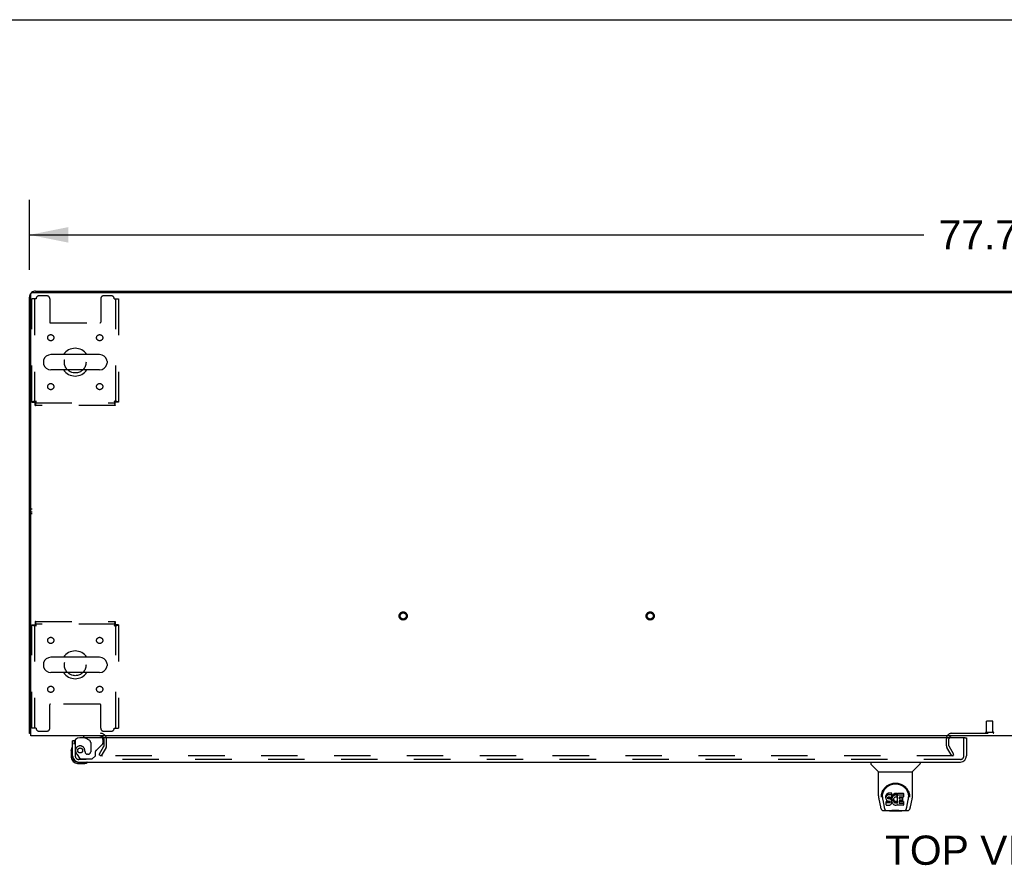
# Model space of a CAD drawing. Header units: inches. Extents: x 0 to 268, y 0 to 174.
# Tile 73 of 85: x 45 to 85, y 139 to 174. Entities that reach past the tile are written whole.
import ezdxf

# ---------------------------------------------------------------- set-up
doc = ezdxf.new("R2010")
doc.units = ezdxf.units.IN
doc.header["$LTSCALE"] = 14.749625
doc.header["$MEASUREMENT"] = 0
doc.linetypes.add('HIDDEN', pattern=[0.2, 0.1, -0.1])
doc.layers.get('0').update_dxf_attribs({"linetype": 'CONTINUOUS'})
for name, color, linetype in [('DEFAULT_2', 8, 'HIDDEN'), ('DIMENSIONS', 7, 'CONTINUOUS'), ('LEFTHAND_DOOR_ASSEMBLY', 7, 'CONTINUOUS'), ('WITNESSMARKS', 7, 'CONTINUOUS')]:
    doc.layers.add(name, color=color, linetype=linetype)
doc.styles.get("Standard").update_dxf_attribs({"font": 'arial.ttf'})
doc.dimstyles.new('DIMSTYLE_1', dxfattribs={"dimtxt": 1.183125, "dimasz": 1.5775, "dimexe": 0.09, "dimexo": 0.07, "dimgap": 0.0375, "dimtad": 0, "dimtih": 1, "dimtoh": 1, "dimzin": 4, "dimdsep": 46, "dimtxsty": 'Standard', "dimblk": '_FILLED', "dimblk1": '_FILLED', "dimblk2": '_FILLED', "dimcen": 0.09, "dimadec": 3, "dimazin": 1, "dimtfac": 1, "dimtdec": 3, "dimtofl": 0, "dimtmove": 0, "dimatfit": 3, "dimldrblk": '_FILLED', "dimfxl": 0, "dimtolj": 1, "dimtzin": 4, "dimarcsym": 0})

# ---------------------------------------------------------------- blocks, each defined once
blk = doc.blocks.new('_FILLED')
at = {"color": 0, "linetype": 'ByBlock'}
blk.add_solid([(0, 0), (-1, 0.2), (-1, -0.2)], dxfattribs=at)
blk = doc.blocks.new('*D1')
at = {"layer": 'DIMENSIONS', "color": 2, "linetype": 'Continuous'}
for p, q in [((45.607, 163.397), (45.607, 166.236)), ((123.357, 163.397), (123.357, 166.236)), ((45.607, 164.816), (81.823, 164.816)), ((123.357, 164.816), (87.141, 164.816))]:
    blk.add_line(p, q, dxfattribs=at)
at = {"layer": 'DIMENSIONS', "color": 2, "linetype": 'Continuous', "xscale": 1.5775, "yscale": 1.5775, "zscale": 1.5775, "rotation": 180}
blk.add_blockref('_FILLED', (45.607, 164.816), dxfattribs=at)
at = {"layer": 'DIMENSIONS', "color": 2, "linetype": 'Continuous', "xscale": 1.5775, "yscale": 1.5775, "zscale": 1.5775}
blk.add_blockref('_FILLED', (123.357, 164.816), dxfattribs=at)
at = {"layer": 'DIMENSIONS', "color": 2, "linetype": 'Continuous', "insert": (84.482, 165.408), "char_height": 1.1831, "width": 4.13434, "attachment_point": 2, "line_spacing_factor": 0.9}
blk.add_mtext('77.75', dxfattribs=at)

msp = doc.modelspace()

# ---------------------------------------------------------------- linework, layer by layer
at = {"color": 7, "linetype": 'Continuous'}
for p, q in [((0, 173.525), (268.175, 173.525)), ((53.107, 162.539), (53.107, 162.487)), ((53.107, 162.539), (115.857, 162.539)), ((84.482, 162.539), (84.482, 162.487)), ((48.448, 159.97), (46.473, 159.97)), ((46.173, 159.708), (46.173, 159.621)), ((48.748, 159.708), (48.748, 159.621)), ((48.448, 159.358), (46.473, 159.358)), ((48.448, 147.72), (46.473, 147.72)), ((46.173, 147.458), (46.173, 147.371)), ((48.448, 147.108), (46.473, 147.108)), ((48.748, 147.458), (48.748, 147.371)), ((45.659, 144.643), (45.607, 144.643))]:
    msp.add_line(p, q, dxfattribs=at)
at = {"color": 3, "linetype": 'Continuous'}
for p, q in [((45.607, 144.643), (45.607, 162.293)), ((45.659, 144.539), (45.659, 162.427)), ((45.719, 162.487), (123.245, 162.487)), ((45.853, 162.539), (53.107, 162.539)), ((123.305, 144.539), (45.659, 144.539))]:
    msp.add_line(p, q, dxfattribs=at)
for points in [[(45.635, 144.629), (45.631, 144.63), (45.628, 144.631), (45.625, 144.631), (45.622, 144.632), (45.619, 144.633), (45.616, 144.634), (45.614, 144.635), (45.612, 144.636), (45.611, 144.637), (45.609, 144.638), (45.608, 144.639), (45.608, 144.641), (45.607, 144.642), (45.607, 144.643)], [(45.659, 144.624), (45.659, 144.624), (45.655, 144.625), (45.651, 144.626), (45.647, 144.627), (45.642, 144.628), (45.635, 144.629)]]:
    msp.add_lwpolyline(points, dxfattribs=at)
for centre, radius, start, end in [((45.853, 162.293), 0.246, 140.5601, 180), ((45.719, 162.427), 0.06, 90, 180), ((45.853, 162.293), 0.246, 90, 129.4399), ((48.485, 144.397), 0.142, 26.4666, 90), ((82.951, 144.424), 0.115, 115.2249, 161.7477)]:
    msp.add_arc(centre, radius, start, end, dxfattribs=at)
at = {"color": 7, "linetype": 'Continuous'}
for centre, radius, start, end in [((46.473, 159.664), 0.306, 90, 164.3697), ((47.461, 159.664), 0.562, 32.9567, 147.0433), ((48.448, 159.664), 0.306, 15.6303, 90), ((46.317, 159.708), 0.144, 164.3697, 180), ((46.317, 159.621), 0.144, 180, 195.6303), ((46.473, 159.664), 0.306, 195.6303, 270), ((48.448, 159.664), 0.306, 270, 344.3697), ((48.605, 159.708), 0.144, 0, 15.6303), ((48.605, 159.621), 0.144, 344.3697, 360), ((47.461, 159.664), 0.562, 212.956, 327.044), ((47.461, 147.414), 0.562, 32.9567, 147.0433), ((46.317, 147.458), 0.144, 164.3697, 180), ((46.473, 147.414), 0.306, 90, 164.3697), ((48.448, 147.414), 0.306, 15.6303, 90), ((48.605, 147.458), 0.144, 0, 15.6303), ((46.317, 147.371), 0.144, 180, 195.6303), ((46.473, 147.414), 0.306, 195.6303, 270), ((47.461, 147.414), 0.562, 212.956, 327.044), ((48.448, 147.414), 0.306, 270, 344.3697), ((48.605, 147.371), 0.144, 344.3697, 360)]:
    msp.add_arc(centre, radius, start, end, dxfattribs=at)
at = {"layer": 'DEFAULT_2', "color": 8, "linetype": 'HIDDEN'}
for p, q in [((46.305, 162.352), (46.003, 162.352)), ((48.919, 162.352), (48.617, 162.352)), ((45.711, 158.048), (45.711, 162.227)), ((45.878, 162.227), (45.711, 162.227)), ((45.815, 162.227), (45.815, 158.048)), ((46.43, 162.227), (46.43, 161.282)), ((48.492, 162.227), (48.492, 161.282)), ((49.044, 162.227), (49.211, 162.227)), ((49.107, 158.048), (49.107, 162.227)), ((49.211, 162.227), (49.211, 158.048)), ((46.46, 161.252), (48.462, 161.252)), ((45.711, 158.048), (45.815, 158.048)), ((45.845, 157.914), (45.845, 158.018)), ((45.845, 158.018), (49.077, 158.018)), ((49.077, 157.914), (45.845, 157.914)), ((49.077, 157.914), (49.077, 158.018)), ((49.211, 158.048), (49.107, 158.048)), ((45.845, 149.164), (45.845, 149.06)), ((45.845, 149.164), (49.077, 149.164)), ((49.077, 149.164), (49.077, 149.06)), ((45.711, 144.852), (45.711, 149.03)), ((45.711, 149.03), (45.815, 149.03)), ((45.815, 149.03), (45.815, 144.852)), ((49.077, 149.06), (45.845, 149.06)), ((49.107, 144.852), (49.107, 149.03)), ((49.211, 149.03), (49.107, 149.03)), ((49.211, 149.03), (49.211, 144.852)), ((46.43, 144.852), (46.43, 145.797)), ((48.462, 145.827), (46.46, 145.827)), ((48.492, 144.852), (48.492, 145.797)), ((84.358, 144.686), (84.358, 145.133)), ((84.368, 145.143), (84.596, 145.143)), ((84.606, 144.686), (84.606, 145.133)), ((45.878, 144.852), (45.711, 144.852)), ((46.003, 144.727), (46.305, 144.727)), ((48.617, 144.727), (48.919, 144.727)), ((49.044, 144.852), (49.211, 144.852)), ((48.628, 144.135), (48.628, 144.397)), ((48.732, 144.135), (48.732, 144.397)), ((82.732, 144.135), (82.732, 144.424)), ((82.836, 144.135), (82.836, 144.424)), ((82.951, 144.643), (86.013, 144.643)), ((84.34, 144.686), (84.624, 144.686)), ((48.427, 143.779), (48.624, 144.119)), ((48.714, 144.067), (48.517, 143.727)), ((82.946, 143.727), (82.75, 144.067)), ((83.037, 143.779), (82.84, 144.119)), ((48.427, 143.779), (48.517, 143.727)), ((83.013, 143.727), (48.564, 143.727)), ((82.946, 143.727), (83.037, 143.779))]:
    msp.add_line(p, q, dxfattribs=at)
for points in [[(45.878, 158.081), (45.859, 158.079), (45.841, 158.077), (45.823, 158.074), (45.806, 158.072), (45.789, 158.07), (45.774, 158.067), (45.76, 158.065), (45.747, 158.063), (45.737, 158.06), (45.728, 158.058), (45.72, 158.055), (45.715, 158.053), (45.712, 158.051), (45.711, 158.048)], [(45.878, 158.081), (45.871, 158.079), (45.864, 158.077), (45.857, 158.074), (45.851, 158.072), (45.844, 158.07), (45.839, 158.067), (45.833, 158.065), (45.829, 158.063), (45.825, 158.06), (45.821, 158.058), (45.819, 158.055), (45.817, 158.053), (45.815, 158.051), (45.815, 158.048)], [(45.845, 157.914), (45.847, 157.915), (45.85, 157.919), (45.852, 157.924), (45.854, 157.931), (45.857, 157.94), (45.859, 157.951), (45.861, 157.963), (45.864, 157.977), (45.866, 157.993), (45.869, 158.009), (45.871, 158.026), (45.873, 158.044), (45.876, 158.063), (45.878, 158.081)], [(45.845, 158.018), (45.847, 158.019), (45.85, 158.02), (45.852, 158.022), (45.854, 158.025), (45.857, 158.028), (45.859, 158.032), (45.861, 158.037), (45.864, 158.042), (45.866, 158.048), (45.869, 158.054), (45.871, 158.061), (45.873, 158.067), (45.876, 158.074), (45.878, 158.081)], [(49.107, 158.048), (49.107, 158.051), (49.105, 158.053), (49.103, 158.055), (49.101, 158.058), (49.097, 158.06), (49.093, 158.063), (49.089, 158.065), (49.083, 158.067), (49.078, 158.07), (49.071, 158.072), (49.065, 158.074), (49.058, 158.077), (49.051, 158.079), (49.044, 158.081)], [(49.044, 158.081), (49.046, 158.063), (49.049, 158.044), (49.051, 158.026), (49.053, 158.009), (49.056, 157.993), (49.058, 157.977), (49.06, 157.963), (49.063, 157.951), (49.065, 157.94), (49.068, 157.931), (49.07, 157.924), (49.072, 157.919), (49.075, 157.915), (49.077, 157.914)], [(49.211, 158.048), (49.21, 158.051), (49.207, 158.053), (49.202, 158.055), (49.194, 158.058), (49.185, 158.06), (49.175, 158.063), (49.162, 158.065), (49.148, 158.067), (49.133, 158.07), (49.116, 158.072), (49.099, 158.074), (49.081, 158.077), (49.063, 158.079), (49.044, 158.081)], [(49.044, 158.081), (49.046, 158.074), (49.049, 158.067), (49.051, 158.061), (49.053, 158.054), (49.056, 158.048), (49.058, 158.042), (49.06, 158.037), (49.063, 158.032), (49.065, 158.028), (49.068, 158.025), (49.07, 158.022), (49.072, 158.02), (49.075, 158.019), (49.077, 158.018)], [(45.878, 148.997), (45.876, 149.016), (45.873, 149.035), (45.871, 149.053), (45.869, 149.07), (45.866, 149.086), (45.864, 149.102), (45.861, 149.115), (45.859, 149.128), (45.857, 149.139), (45.854, 149.148), (45.852, 149.155), (45.85, 149.16), (45.847, 149.163), (45.845, 149.164)], [(49.077, 149.164), (49.075, 149.163), (49.072, 149.16), (49.07, 149.155), (49.068, 149.148), (49.065, 149.139), (49.063, 149.128), (49.06, 149.115), (49.058, 149.102), (49.056, 149.086), (49.053, 149.07), (49.051, 149.053), (49.049, 149.035), (49.046, 149.016), (49.044, 148.997)], [(45.711, 149.03), (45.712, 149.028), (45.715, 149.026), (45.72, 149.023), (45.728, 149.021), (45.737, 149.019), (45.747, 149.016), (45.76, 149.014), (45.774, 149.012), (45.789, 149.009), (45.806, 149.007), (45.823, 149.004), (45.841, 149.002), (45.859, 149), (45.878, 148.997)], [(45.815, 149.03), (45.815, 149.028), (45.817, 149.026), (45.819, 149.023), (45.821, 149.021), (45.825, 149.019), (45.829, 149.016), (45.833, 149.014), (45.839, 149.012), (45.844, 149.009), (45.851, 149.007), (45.857, 149.004), (45.864, 149.002), (45.871, 149), (45.878, 148.997)], [(45.878, 148.997), (45.876, 149.004), (45.873, 149.011), (45.871, 149.018), (45.869, 149.025), (45.866, 149.031), (45.864, 149.037), (45.861, 149.042), (45.859, 149.047), (45.857, 149.051), (45.854, 149.054), (45.852, 149.057), (45.85, 149.059), (45.847, 149.06), (45.845, 149.06)], [(49.077, 149.06), (49.075, 149.06), (49.072, 149.059), (49.07, 149.057), (49.068, 149.054), (49.065, 149.051), (49.063, 149.047), (49.06, 149.042), (49.058, 149.037), (49.056, 149.031), (49.053, 149.025), (49.051, 149.018), (49.049, 149.011), (49.046, 149.004), (49.044, 148.997)], [(49.044, 148.997), (49.051, 149), (49.058, 149.002), (49.065, 149.004), (49.071, 149.007), (49.078, 149.009), (49.083, 149.012), (49.089, 149.014), (49.093, 149.016), (49.097, 149.019), (49.101, 149.021), (49.103, 149.023), (49.105, 149.026), (49.107, 149.028), (49.107, 149.03)], [(49.044, 148.997), (49.063, 149), (49.081, 149.002), (49.099, 149.004), (49.116, 149.007), (49.133, 149.009), (49.148, 149.012), (49.162, 149.014), (49.175, 149.016), (49.185, 149.019), (49.194, 149.021), (49.202, 149.023), (49.207, 149.026), (49.21, 149.028), (49.211, 149.03)], [(48.546, 143.752), (48.545, 143.75), (48.544, 143.748), (48.544, 143.746), (48.544, 143.744), (48.544, 143.744)], [(48.544, 143.744), (48.544, 143.742), (48.544, 143.74), (48.545, 143.739), (48.545, 143.737), (48.547, 143.735), (48.548, 143.733), (48.549, 143.732), (48.551, 143.731), (48.553, 143.73), (48.555, 143.729), (48.557, 143.728)], [(48.564, 143.727), (48.561, 143.727), (48.559, 143.727), (48.557, 143.728)]]:
    msp.add_lwpolyline(points, dxfattribs=at)
for centre, radius in [((46.471, 160.654), 0.125), ((48.451, 160.654), 0.125), ((47.461, 159.664), 0.438), ((46.471, 158.675), 0.125), ((48.451, 158.675), 0.125), ((60.739, 149.393), 0.164), ((60.739, 149.393), 0.124), ((70.739, 149.393), 0.164), ((70.739, 149.393), 0.124), ((46.471, 148.404), 0.125), ((48.451, 148.404), 0.125), ((47.461, 147.414), 0.438), ((46.471, 146.425), 0.125), ((48.451, 146.425), 0.125)]:
    msp.add_circle(centre, radius, dxfattribs=at)
for centre, radius, start, end in [((46.003, 162.227), 0.125, 90, 180), ((46.305, 162.227), 0.125, 0, 90), ((48.617, 162.227), 0.125, 90, 180), ((48.919, 162.227), 0.125, 0, 90), ((46.46, 161.282), 0.03, 180, 270), ((48.462, 161.282), 0.03, 270, 360), ((46.46, 145.797), 0.03, 90, 180), ((48.462, 145.797), 0.03, 0, 90), ((84.368, 145.133), 0.01, 90, 180), ((84.596, 145.133), 0.01, 0, 90), ((46.003, 144.852), 0.125, 180, 270), ((46.305, 144.852), 0.125, 270, 360), ((48.617, 144.852), 0.125, 180, 270), ((48.919, 144.852), 0.125, 270, 360), ((48.485, 144.397), 0.246, 0, 90), ((48.485, 144.397), 0.142, 0, 26.4666), ((82.951, 144.424), 0.219, 90, 180), ((82.951, 144.424), 0.115, 161.7477, 180), ((82.951, 144.424), 0.115, 90, 115.2249), ((84.34, 144.665), 0.0215, 90, 270), ((84.624, 144.665), 0.0215, 270, 90), ((48.595, 144.135), 0.033, 330, 360), ((48.595, 144.135), 0.137, 330, 360), ((82.869, 144.135), 0.137, 180, 210), ((82.869, 144.135), 0.033, 180, 210)]:
    msp.add_arc(centre, radius, start, end, dxfattribs=at)
at = {"layer": 'LEFTHAND_DOOR_ASSEMBLY', "color": 3, "linetype": 'Continuous'}
for p, q in [((47.357, 143.728), (47.357, 144.335)), ((83.482, 144.46), (47.649, 144.46)), ((83.544, 144.46), (83.544, 143.728)), ((47.603, 143.481), (83.298, 143.481))]:
    msp.add_line(p, q, dxfattribs=at)
at = {"layer": 'LEFTHAND_DOOR_ASSEMBLY', "color": 7, "linetype": 'Continuous'}
for p, q in [((47.433, 144.335), (47.357, 144.335)), ((47.799, 144.539), (47.799, 144.5)), ((47.799, 144.5), (47.868, 144.46)), ((83.482, 144.46), (83.544, 144.46)), ((47.297, 143.941), (47.3, 143.979)), ((47.297, 143.941), (47.297, 143.684)), ((47.357, 143.728), (47.357, 143.684)), ((47.56, 143.481), (47.603, 143.481)), ((47.56, 143.421), (47.816, 143.421)), ((79.666, 143.481), (79.666, 143.419)), ((79.975, 143.093), (79.677, 143.391)), ((81.364, 143.093), (81.662, 143.391)), ((81.673, 143.481), (81.673, 143.419)), ((79.981, 143.088), (81.358, 143.088)), ((79.981, 142.116), (79.981, 143.088)), ((81.358, 142.116), (81.358, 143.088)), ((79.996, 141.973), (80.061, 141.667)), ((80.099, 142.061), (80.099, 142.061)), ((80.106, 142.148), (80.105, 142.084)), ((80.143, 142.074), (80.143, 142.051)), ((80.152, 141.953), (80.209, 141.66)), ((80.285, 142.119), (80.283, 142.096)), ((80.283, 142.029), (80.283, 142.096)), ((80.285, 142.052), (80.283, 142.029)), ((80.283, 142.029), (80.284, 142.005)), ((80.284, 142.005), (80.288, 141.981)), ((80.29, 142.143), (80.285, 142.119)), ((80.285, 142.052), (80.285, 142.119)), ((80.29, 142.076), (80.285, 142.052)), ((80.288, 141.981), (80.296, 141.959)), ((80.3, 142.165), (80.29, 142.143)), ((80.29, 142.076), (80.29, 142.143)), ((80.3, 142.098), (80.29, 142.076)), ((80.296, 141.959), (80.309, 141.939)), ((80.313, 142.185), (80.3, 142.165)), ((80.3, 142.098), (80.3, 142.165)), ((80.313, 142.118), (80.3, 142.098)), ((80.309, 141.939), (80.326, 141.922)), ((80.322, 142.193), (80.313, 142.185)), ((80.313, 142.118), (80.313, 142.185)), ((80.322, 142.126), (80.313, 142.118)), ((80.331, 142.199), (80.322, 142.193)), ((80.322, 142.126), (80.322, 142.193)), ((80.331, 142.133), (80.322, 142.126)), ((80.326, 141.922), (80.345, 141.909)), ((80.353, 142.209), (80.331, 142.199)), ((80.331, 142.133), (80.331, 142.199)), ((80.353, 142.142), (80.331, 142.133)), ((80.376, 142.216), (80.353, 142.209)), ((80.353, 142.142), (80.353, 142.209)), ((80.376, 142.15), (80.353, 142.142)), ((80.354, 142.017), (80.355, 142.032)), ((80.355, 142.01), (80.354, 142.017)), ((80.355, 142.032), (80.357, 142.047)), ((80.355, 142.01), (80.355, 142.032)), ((80.357, 142.002), (80.355, 142.01)), ((80.357, 142.047), (80.36, 142.054)), ((80.357, 142.002), (80.357, 142.047)), ((80.362, 141.996), (80.357, 142.002)), ((80.36, 142.054), (80.366, 142.059)), ((80.362, 141.996), (80.362, 142.055)), ((80.368, 141.992), (80.362, 141.996)), ((80.366, 142.059), (80.38, 142.063)), ((80.383, 142.055), (80.368, 142.059)), ((80.368, 142.059), (80.368, 142.059)), ((80.368, 141.992), (80.368, 142.059)), ((80.383, 141.988), (80.368, 141.992)), ((80.516, 142.216), (80.376, 142.216)), ((80.376, 142.15), (80.376, 142.216)), ((80.516, 142.15), (80.376, 142.15)), ((80.38, 142.063), (80.395, 142.064)), ((80.407, 142.056), (80.383, 142.055)), ((80.383, 141.988), (80.383, 142.055)), ((80.407, 141.989), (80.383, 141.988)), ((80.395, 142.064), (80.508, 142.064)), ((80.43, 142.054), (80.407, 142.056)), ((80.407, 141.989), (80.407, 142.056)), ((80.43, 141.988), (80.407, 141.989)), ((80.454, 142.049), (80.43, 142.054)), ((80.43, 141.988), (80.43, 142.054)), ((80.454, 141.982), (80.43, 141.988)), ((80.465, 142.044), (80.454, 142.049)), ((80.454, 141.982), (80.454, 142.049)), ((80.465, 141.978), (80.454, 141.982)), ((80.475, 142.038), (80.465, 142.044)), ((80.465, 141.978), (80.465, 142.044)), ((80.475, 141.971), (80.465, 141.978)), ((80.492, 142.021), (80.475, 142.038)), ((80.475, 141.971), (80.475, 142.038)), ((80.492, 141.954), (80.475, 141.971)), ((80.505, 142.001), (80.492, 142.021)), ((80.492, 141.954), (80.492, 142.021)), ((80.505, 141.934), (80.492, 141.954)), ((80.514, 141.979), (80.505, 142.001)), ((80.505, 141.934), (80.505, 142.001)), ((80.514, 141.912), (80.505, 141.934)), ((80.508, 142.064), (80.514, 142.065)), ((80.514, 142.065), (80.516, 142.07)), ((80.516, 141.975), (80.514, 141.979)), ((80.514, 141.912), (80.514, 141.979)), ((80.521, 141.889), (80.514, 141.912)), ((80.518, 142.174), (80.516, 142.216)), ((80.516, 142.15), (80.516, 142.216)), ((80.518, 142.107), (80.516, 142.15)), ((80.516, 142.07), (80.517, 142.083)), ((80.52, 142.052), (80.516, 142.008)), ((80.516, 141.941), (80.516, 142.008)), ((80.52, 141.986), (80.516, 141.941)), ((80.516, 141.941), (80.516, 141.919)), ((80.516, 141.919), (80.52, 141.897)), ((80.517, 142.083), (80.518, 142.107)), ((80.518, 142.107), (80.518, 142.174)), ((80.524, 142.074), (80.52, 142.052)), ((80.52, 141.986), (80.52, 142.052)), ((80.524, 142.008), (80.52, 141.986)), ((80.53, 142.096), (80.524, 142.074)), ((80.524, 142.008), (80.524, 142.074)), ((80.53, 142.029), (80.524, 142.008)), ((80.539, 142.116), (80.53, 142.096)), ((80.53, 142.029), (80.53, 142.096)), ((80.539, 142.05), (80.53, 142.029)), ((80.55, 142.136), (80.539, 142.116)), ((80.539, 142.05), (80.539, 142.116)), ((80.55, 142.069), (80.539, 142.05)), ((80.563, 142.154), (80.55, 142.136)), ((80.55, 142.069), (80.55, 142.136)), ((80.563, 142.087), (80.55, 142.069)), ((80.577, 142.171), (80.563, 142.154)), ((80.563, 142.087), (80.563, 142.154)), ((80.577, 142.104), (80.563, 142.087)), ((80.594, 142.186), (80.577, 142.171)), ((80.577, 142.104), (80.577, 142.171)), ((80.594, 142.119), (80.577, 142.104)), ((80.586, 141.957), (80.585, 141.93)), ((80.585, 141.93), (80.586, 141.917)), ((80.589, 141.984), (80.586, 141.957)), ((80.586, 141.917), (80.586, 141.957)), ((80.586, 141.917), (80.589, 141.904)), ((80.588, 141.976), (80.589, 141.971)), ((80.593, 141.996), (80.589, 141.984)), ((80.589, 141.971), (80.6, 141.946)), ((80.589, 141.904), (80.589, 141.971)), ((80.599, 142.008), (80.593, 141.996)), ((80.612, 142.199), (80.594, 142.186)), ((80.594, 142.119), (80.594, 142.186)), ((80.612, 142.132), (80.594, 142.119)), ((80.613, 142.031), (80.599, 142.008)), ((80.6, 141.946), (80.613, 141.923)), ((80.6, 141.879), (80.6, 141.946)), ((80.632, 142.208), (80.612, 142.199)), ((80.612, 142.132), (80.612, 142.199)), ((80.632, 142.141), (80.612, 142.132)), ((80.621, 142.042), (80.613, 142.031)), ((80.613, 141.923), (80.622, 141.913)), ((80.613, 141.856), (80.613, 141.923)), ((80.632, 142.049), (80.621, 142.042)), ((80.622, 141.913), (80.632, 141.904)), ((80.622, 141.846), (80.622, 141.913)), ((80.654, 142.213), (80.632, 142.208)), ((80.632, 142.141), (80.632, 142.208)), ((80.654, 142.146), (80.632, 142.141)), ((80.657, 142.06), (80.632, 142.049)), ((80.676, 142.215), (80.654, 142.213)), ((80.654, 142.146), (80.654, 142.213)), ((80.676, 142.148), (80.654, 142.146)), ((80.669, 142.063), (80.657, 142.06)), ((80.683, 142.063), (80.669, 142.063)), ((80.676, 142.215), (80.699, 142.215)), ((80.676, 142.148), (80.676, 142.215)), ((80.699, 142.148), (80.676, 142.148)), ((80.696, 142.06), (80.683, 142.063)), ((80.708, 142.055), (80.696, 142.06)), ((80.71, 142.213), (80.699, 142.215)), ((80.699, 142.148), (80.699, 142.215)), ((80.71, 142.146), (80.699, 142.148)), ((80.72, 142.209), (80.71, 142.213)), ((80.71, 142.146), (80.71, 142.213)), ((80.72, 142.143), (80.71, 142.146)), ((80.74, 142.125), (80.714, 142.057)), ((80.739, 142.197), (80.72, 142.209)), ((80.72, 142.143), (80.72, 142.209)), ((80.739, 142.131), (80.72, 142.143)), ((80.739, 142.197), (80.739, 142.131)), ((80.741, 142.194), (80.741, 142.131)), ((80.749, 142.214), (80.986, 142.214)), ((80.749, 141.822), (80.749, 142.214)), ((80.749, 142.148), (80.986, 142.148)), ((80.819, 142.06), (80.819, 141.992)), ((80.986, 142.064), (80.824, 142.064)), ((80.824, 142.055), (80.955, 142.055)), ((80.824, 141.988), (80.955, 141.988)), ((80.96, 142.05), (80.96, 141.91)), ((80.991, 142.21), (80.991, 142.069)), ((81.13, 141.66), (81.187, 141.95)), ((81.187, 141.95), (81.187, 141.954)), ((81.233, 142.148), (81.234, 142.084)), ((81.24, 142.061), (81.24, 142.061)), ((81.278, 141.667), (81.343, 141.973)), ((80.185, 141.513), (80.412, 141.513)), ((80.219, 141.592), (80.227, 141.592)), ((80.229, 141.585), (80.229, 141.586)), ((80.271, 141.513), (80.27, 141.513)), ((80.286, 141.743), (80.286, 141.885)), ((80.35, 141.89), (80.29, 141.889)), ((80.29, 141.822), (80.29, 141.889)), ((80.35, 141.823), (80.29, 141.822)), ((80.291, 141.738), (80.435, 141.738)), ((80.345, 141.909), (80.357, 141.904)), ((80.411, 141.89), (80.35, 141.89)), ((80.35, 141.823), (80.35, 141.89)), ((80.411, 141.823), (80.35, 141.823)), ((80.357, 141.904), (80.368, 141.902)), ((80.368, 141.902), (80.416, 141.902)), ((80.426, 141.891), (80.411, 141.89)), ((80.411, 141.823), (80.411, 141.89)), ((80.426, 141.824), (80.411, 141.823)), ((80.431, 141.493), (80.411, 141.514)), ((80.416, 141.902), (80.423, 141.901)), ((80.423, 141.901), (80.43, 141.899)), ((80.432, 141.895), (80.426, 141.891)), ((80.426, 141.824), (80.426, 141.891)), ((80.432, 141.828), (80.426, 141.824)), ((80.43, 141.899), (80.436, 141.894)), ((80.434, 141.896), (80.432, 141.895)), ((80.432, 141.828), (80.432, 141.895)), ((80.438, 141.833), (80.432, 141.828)), ((80.435, 141.738), (80.447, 141.74)), ((80.436, 141.894), (80.441, 141.888)), ((80.438, 141.833), (80.438, 141.893)), ((80.447, 141.845), (80.438, 141.833)), ((80.441, 141.888), (80.448, 141.875)), ((80.447, 141.845), (80.447, 141.877)), ((80.449, 141.852), (80.447, 141.845)), ((80.447, 141.74), (80.458, 141.744)), ((80.448, 141.875), (80.45, 141.86)), ((80.449, 141.852), (80.449, 141.864)), ((80.45, 141.86), (80.449, 141.852)), ((80.458, 141.744), (80.478, 141.758)), ((80.478, 141.758), (80.495, 141.774)), ((80.495, 141.774), (80.501, 141.784)), ((80.501, 141.784), (80.507, 141.795)), ((80.507, 141.795), (80.515, 141.818)), ((80.515, 141.818), (80.522, 141.841)), ((80.52, 141.897), (80.524, 141.875)), ((80.523, 141.865), (80.521, 141.889)), ((80.522, 141.841), (80.523, 141.865)), ((80.523, 141.865), (80.523, 141.879)), ((80.524, 141.875), (80.531, 141.854)), ((80.531, 141.854), (80.553, 141.815)), ((80.553, 141.815), (80.565, 141.796)), ((80.565, 141.796), (80.58, 141.78)), ((80.58, 141.78), (80.596, 141.765)), ((80.589, 141.904), (80.6, 141.879)), ((80.596, 141.765), (80.614, 141.751)), ((80.6, 141.879), (80.613, 141.856)), ((80.613, 141.856), (80.622, 141.846)), ((80.614, 141.751), (80.624, 141.746)), ((80.622, 141.846), (80.632, 141.837)), ((80.624, 141.746), (80.634, 141.742)), ((80.632, 141.904), (80.643, 141.897)), ((80.632, 141.837), (80.632, 141.904)), ((80.632, 141.837), (80.643, 141.83)), ((80.634, 141.742), (80.656, 141.737)), ((80.643, 141.897), (80.655, 141.892)), ((80.643, 141.83), (80.643, 141.897)), ((80.643, 141.83), (80.655, 141.825)), ((80.655, 141.892), (80.668, 141.889)), ((80.655, 141.825), (80.655, 141.892)), ((80.655, 141.825), (80.668, 141.823)), ((80.656, 141.737), (80.678, 141.734)), ((80.668, 141.889), (80.682, 141.889)), ((80.668, 141.823), (80.668, 141.889)), ((80.668, 141.823), (80.682, 141.822)), ((80.678, 141.734), (80.7, 141.737)), ((80.682, 141.889), (80.695, 141.891)), ((80.682, 141.822), (80.682, 141.889)), ((80.682, 141.822), (80.695, 141.824)), ((80.695, 141.891), (80.708, 141.895)), ((80.695, 141.824), (80.695, 141.891)), ((80.695, 141.824), (80.708, 141.828)), ((80.7, 141.737), (80.721, 141.744)), ((80.708, 141.895), (80.72, 141.9)), ((80.708, 141.828), (80.708, 141.895)), ((80.708, 141.828), (80.72, 141.834)), ((80.72, 141.9), (80.731, 141.908)), ((80.72, 141.834), (80.72, 141.9)), ((80.72, 141.834), (80.731, 141.841)), ((80.721, 141.744), (80.74, 141.755)), ((80.731, 141.908), (80.731, 141.841)), ((80.737, 141.907), (80.749, 141.889)), ((80.737, 141.84), (80.749, 141.822)), ((80.74, 141.755), (80.741, 141.756)), ((80.751, 141.756), (80.741, 141.756)), ((80.751, 141.743), (80.751, 141.756)), ((80.987, 141.738), (80.756, 141.738)), ((80.821, 141.901), (80.821, 141.824)), ((80.955, 141.906), (80.825, 141.906)), ((80.825, 141.886), (80.987, 141.886)), ((80.825, 141.819), (80.987, 141.819)), ((80.908, 141.493), (80.928, 141.514)), ((80.927, 141.513), (81.154, 141.513)), ((80.991, 141.882), (80.991, 141.743)), ((81.069, 141.513), (81.068, 141.513)), ((81.11, 141.585), (81.11, 141.586)), ((81.112, 141.592), (81.12, 141.592)), ((80.908, 141.493), (80.431, 141.493))]:
    msp.add_line(p, q, dxfattribs=at)
at = {"layer": 'LEFTHAND_DOOR_ASSEMBLY', "color": 8, "linetype": 'HIDDEN'}
for p, q in [((47.461, 144.335), (47.433, 144.335)), ((47.461, 144.335), (47.461, 143.728)), ((48.429, 144.539), (47.799, 144.539)), ((47.868, 144.46), (48.037, 144.362)), ((48.586, 144.26), (48.586, 144.382)), ((83.44, 143.728), (83.44, 144.46)), ((48.087, 144.276), (48.087, 143.896)), ((48.279, 143.732), (48.279, 143.911)), ((48.338, 143.97), (48.557, 144.189)), ((47.536, 143.784), (47.637, 143.64)), ((83.298, 143.585), (47.603, 143.585)), ((47.702, 143.606), (48.153, 143.606)), ((47.858, 143.896), (47.858, 143.885)), ((47.989, 143.798), (47.956, 143.798)), ((48.153, 143.606), (48.279, 143.732))]:
    msp.add_line(p, q, dxfattribs=at)
at = {"layer": 'LEFTHAND_DOOR_ASSEMBLY', "color": 7, "linetype": 'Continuous'}
for points in [[(80.099, 142.074), (80.101, 142.115), (80.108, 142.165), (80.119, 142.212), (80.133, 142.256), (80.15, 142.298), (80.17, 142.337), (80.192, 142.374), (80.217, 142.409), (80.245, 142.442), (80.274, 142.472), (80.306, 142.501), (80.339, 142.526), (80.375, 142.55), (80.413, 142.57), (80.452, 142.589), (80.494, 142.604), (80.536, 142.616), (80.58, 142.625), (80.625, 142.63), (80.67, 142.632), (80.715, 142.63), (80.76, 142.624), (80.803, 142.616), (80.846, 142.604), (80.887, 142.588), (80.927, 142.57), (80.965, 142.549), (81, 142.526), (81.034, 142.5), (81.066, 142.472), (81.095, 142.441), (81.122, 142.409), (81.147, 142.374), (81.169, 142.336), (81.189, 142.297), (81.206, 142.255), (81.22, 142.211), (81.231, 142.164), (81.238, 142.114), (81.24, 142.074)], [(80.143, 142.074), (80.143, 142.094), (80.144, 142.118), (80.147, 142.142), (80.151, 142.166), (80.155, 142.19), (80.161, 142.213), (80.168, 142.235), (80.176, 142.258), (80.184, 142.279), (80.194, 142.3), (80.204, 142.321), (80.215, 142.34), (80.226, 142.359), (80.239, 142.377), (80.251, 142.394), (80.264, 142.411), (80.278, 142.427), (80.292, 142.442), (80.306, 142.456), (80.321, 142.469), (80.336, 142.482), (80.351, 142.494), (80.367, 142.505), (80.382, 142.516), (80.398, 142.526), (80.414, 142.535), (80.43, 142.543), (80.446, 142.551), (80.462, 142.558), (80.478, 142.565), (80.493, 142.571), (80.509, 142.576), (80.525, 142.581), (80.541, 142.585), (80.557, 142.589), (80.573, 142.592), (80.589, 142.595), (80.605, 142.597), (80.621, 142.599), (80.637, 142.6), (80.653, 142.601), (80.669, 142.601), (80.685, 142.601), (80.701, 142.6), (80.717, 142.599), (80.733, 142.597), (80.748, 142.595), (80.764, 142.592), (80.78, 142.589), (80.796, 142.585), (80.812, 142.581), (80.828, 142.576), (80.844, 142.571), (80.86, 142.565), (80.876, 142.559), (80.892, 142.551), (80.908, 142.544), (80.924, 142.535), (80.94, 142.526), (80.956, 142.516), (80.971, 142.506), (80.987, 142.495), (81.002, 142.483), (81.017, 142.47), (81.032, 142.457), (81.046, 142.442), (81.06, 142.427), (81.074, 142.411), (81.087, 142.395), (81.1, 142.377), (81.112, 142.359), (81.124, 142.34), (81.135, 142.321), (81.145, 142.301), (81.155, 142.28), (81.163, 142.258), (81.171, 142.236), (81.178, 142.213), (81.183, 142.19), (81.188, 142.167), (81.192, 142.143), (81.195, 142.118), (81.196, 142.094), (81.196, 142.074)], [(79.981, 142.116), (79.981, 142.083), (79.984, 142.043), (79.99, 142.004), (79.996, 141.973)], [(80.099, 142.061), (80.099, 142.066), (80.099, 142.074)], [(80.143, 142.051), (80.143, 142.035), (80.144, 142.006), (80.148, 141.978), (80.152, 141.953)], [(81.187, 141.954), (81.188, 141.957), (81.189, 141.96), (81.189, 141.963), (81.19, 141.966), (81.19, 141.969), (81.191, 141.972), (81.191, 141.976), (81.192, 141.979), (81.192, 141.983), (81.192, 141.986), (81.193, 141.99), (81.193, 141.994), (81.194, 141.998), (81.194, 142.002), (81.195, 142.006), (81.195, 142.011), (81.195, 142.015), (81.195, 142.019), (81.196, 142.024), (81.196, 142.029), (81.196, 142.033), (81.196, 142.038), (81.196, 142.043), (81.196, 142.049), (81.196, 142.074)], [(81.24, 142.074), (81.24, 142.067), (81.24, 142.061)], [(81.343, 141.973), (81.349, 142.003), (81.355, 142.043), (81.358, 142.083), (81.358, 142.117)], [(80.061, 141.667), (80.064, 141.654), (80.068, 141.636), (80.073, 141.619), (80.079, 141.604), (80.084, 141.591), (80.09, 141.578), (80.097, 141.567), (80.104, 141.556), (80.112, 141.547), (80.121, 141.538), (80.131, 141.53), (80.143, 141.523), (80.155, 141.518), (80.168, 141.514), (80.181, 141.513), (80.185, 141.513)], [(80.209, 141.66), (80.211, 141.648), (80.214, 141.635), (80.218, 141.621), (80.221, 141.608), (80.225, 141.596), (80.229, 141.586)], [(80.229, 141.585), (80.234, 141.573), (80.24, 141.56), (80.247, 141.55), (80.253, 141.541), (80.261, 141.532), (80.269, 141.525), (80.278, 141.52), (80.287, 141.516), (80.298, 141.513), (80.305, 141.513)], [(80.29, 141.889), (80.29, 141.889), (80.29, 141.889), (80.289, 141.889), (80.289, 141.889), (80.288, 141.889), (80.288, 141.888), (80.287, 141.888), (80.287, 141.888), (80.287, 141.887), (80.286, 141.887), (80.286, 141.886), (80.286, 141.886), (80.286, 141.885), (80.286, 141.885)], [(80.29, 141.822), (80.29, 141.822), (80.29, 141.822), (80.289, 141.822), (80.289, 141.822), (80.288, 141.822), (80.288, 141.822), (80.287, 141.821), (80.287, 141.821), (80.287, 141.821), (80.286, 141.82), (80.286, 141.82), (80.286, 141.819), (80.286, 141.818), (80.286, 141.818)], [(80.386, 141.513), (80.407, 141.513), (80.429, 141.515), (80.452, 141.517), (80.477, 141.52), (80.502, 141.523), (80.529, 141.526), (80.557, 141.528), (80.585, 141.531), (80.614, 141.532), (80.643, 141.533), (80.672, 141.534), (80.701, 141.533), (80.73, 141.532), (80.759, 141.53), (80.787, 141.528), (80.814, 141.525), (80.84, 141.522), (80.865, 141.52), (80.889, 141.517), (80.912, 141.515), (80.933, 141.513), (80.953, 141.513)], [(80.386, 141.513), (80.408, 141.513), (80.435, 141.515), (80.462, 141.518), (80.519, 141.523)], [(80.519, 141.523), (80.548, 141.526), (80.578, 141.528), (80.608, 141.53), (80.639, 141.531), (80.669, 141.532), (80.699, 141.531), (80.73, 141.53), (80.76, 141.529), (80.79, 141.526), (80.819, 141.523), (80.876, 141.518)], [(80.876, 141.518), (80.904, 141.515), (80.931, 141.513), (80.953, 141.513)], [(81.034, 141.513), (81.041, 141.513), (81.051, 141.516), (81.061, 141.52), (81.07, 141.525), (81.078, 141.532), (81.086, 141.54), (81.092, 141.55), (81.099, 141.56), (81.105, 141.573), (81.11, 141.585)], [(81.11, 141.586), (81.114, 141.596), (81.118, 141.608), (81.121, 141.621), (81.125, 141.635), (81.128, 141.648), (81.13, 141.66)], [(81.154, 141.513), (81.157, 141.513), (81.17, 141.514), (81.183, 141.518), (81.196, 141.523), (81.207, 141.529), (81.217, 141.537), (81.227, 141.546), (81.235, 141.556), (81.242, 141.566), (81.249, 141.578), (81.255, 141.59), (81.26, 141.604), (81.266, 141.619), (81.271, 141.636), (81.275, 141.654), (81.278, 141.667)]]:
    msp.add_lwpolyline(points, dxfattribs=at)
at = {"layer": 'LEFTHAND_DOOR_ASSEMBLY', "color": 8, "linetype": 'HIDDEN'}
msp.add_circle((47.661, 143.948), 0.101, dxfattribs=at)
at = {"layer": 'LEFTHAND_DOOR_ASSEMBLY', "color": 3, "linetype": 'Continuous'}
for centre, radius, start, end in [((47.649, 144.21), 0.25, 90, 180), ((83.482, 144.44), 0.02, 0, 90), ((47.603, 143.728), 0.246, 180, 270), ((83.298, 143.728), 0.246, 270, 360)]:
    msp.add_arc(centre, radius, start, end, dxfattribs=at)
at = {"layer": 'LEFTHAND_DOOR_ASSEMBLY', "color": 8, "linetype": 'HIDDEN'}
for centre, radius, start, end in [((47.987, 144.276), 0.1, 0, 59.908), ((48.429, 144.382), 0.157, 0, 29.8303), ((47.661, 143.948), 0.187, 17.8482, 196.8439), ((47.465, 143.885), 0.393, 1.6599, 17.9298), ((48.318, 143.911), 0.039, 111.6096, 180), ((48.267, 144.041), 0.1, 291.6096, 315), ((48.486, 144.26), 0.1, 315, 360), ((47.603, 143.728), 0.142, 180, 270), ((47.851, 144.006), 0.386, 196.8439, 215.1), ((47.702, 143.685), 0.079, 215.1, 270), ((47.956, 143.896), 0.098, 180, 270), ((47.989, 143.896), 0.098, 270, 360), ((83.298, 143.728), 0.142, 270, 360)]:
    msp.add_arc(centre, radius, start, end, dxfattribs=at)
at = {"layer": 'LEFTHAND_DOOR_ASSEMBLY', "color": 7, "linetype": 'Continuous'}
for centre, radius, start, end in [((48.429, 144.382), 0.157, 29.8303, 90), ((47.547, 143.941), 0.25, 149.1101, 180), ((47.345, 144.061), 0.015, 96.3796, 149.1101), ((47.342, 144.061), 0.015, 0, 83.6204), ((47.56, 143.684), 0.263, 180, 270), ((47.56, 143.684), 0.203, 180, 270), ((47.816, 143.671), 0.25, 270, 300.8899), ((47.937, 143.466), 0.015, 6.3796, 90), ((47.937, 143.47), 0.015, 300.8899, 353.6204), ((79.705, 143.419), 0.0394, 180, 225), ((81.634, 143.419), 0.0394, 315, 360), ((79.989, 143.107), 0.0197, 225, 262.5), ((81.35, 143.107), 0.0197, 277.5, 315)]:
    msp.add_arc(centre, radius, start, end, dxfattribs=at)
for centre, major_axis, ratio, start_param, end_param in [((80.669, 142.074), (0, 0.565), 0.999848, 1.137008, 1.553352), ((80.669, 142.074), (0, 0.565), 0.999848, -1.553352, -1.137622), ((80.71, 142.059), (0, 0.00448), 1, -3.557718, -1.937287), ((80.736, 142.194), (0.00448, 0), 1, 0.003891, 0.905353), ((80.736, 142.127), (0, 0.00448), 1, 4.345898, 5.617742), ((80.824, 142.06), (0, 0.00448), 1, 0, 1.570796), ((80.824, 141.992), (0.00448, 0), 1, -3.141593, -1.570796), ((80.824, 142.059), (0, 0.00448), 1, 1.96475, 3.141593), ((80.955, 142.05), (0.00448, 0), 1, 0, 1.570796), ((80.955, 141.983), (0.00448, 0), 1, 0, 1.570796), ((80.986, 142.21), (0.00448, 0), 1, 0, 1.570796), ((80.986, 142.143), (0.00448, 0), 1, 0, 1.570796), ((80.986, 142.069), (0.00448, 0), 1, -1.570796, 0), ((80.291, 141.743), (0, 0.00483), 1, 1.570796, 3.141593), ((80.734, 141.904), (0.00448, 0), 1, 1.570796, 2.222579), ((80.734, 141.837), (0.00448, 0), 1, 1.570796, 2.222579), ((80.734, 141.904), (0, 0.00448), 1, -0.975826, 0), ((80.734, 141.837), (0, 0.00448), 1, -0.975826, 0), ((80.756, 141.743), (0.00448, 0), 1, -3.141593, -1.570796), ((80.825, 141.901), (0, 0.00448), 1, 0, 1.570796), ((80.825, 141.891), (0.00448, 0), 1, -3.141593, -1.570796), ((80.825, 141.824), (0.00448, 0), 1, -3.141593, -1.570796), ((80.955, 141.91), (0.00448, 0), 1, -1.570796, 0), ((80.987, 141.882), (0.00448, 0), 1, 0, 1.570796), ((80.987, 141.815), (0.00448, 0), 1, 0, 1.570796), ((80.987, 141.743), (0.00448, 0), 1, -1.570796, 0)]:
    msp.add_ellipse(centre, major_axis=major_axis, ratio=ratio, start_param=start_param, end_param=end_param, dxfattribs=at)
at = {"layer": 'WITNESSMARKS', "color": 40, "linetype": 'Continuous'}
for p, q in [((45.659, 153.727), (45.721, 153.727)), ((45.659, 153.602), (45.721, 153.602)), ((45.659, 153.539), (45.721, 153.539))]:
    msp.add_line(p, q, dxfattribs=at)

# ---------------------------------------------------------------- texts
at = {"layer": 'DIMENSIONS', "color": 2, "linetype": 'Continuous', "insert": (84.283, 140.505), "char_height": 1.1831, "width": 8.06196, "attachment_point": 2, "line_spacing_factor": 0.9}
msp.add_mtext('TOP VIEW', dxfattribs=at)

# ---------------------------------------------------------------- dimensions: what is measured, and where the dimension line sits
at = {"layer": 'DIMENSIONS', "color": 2, "linetype": 'Continuous'}
dim = msp.add_linear_dim(base=(45.607, 164.816), p1=(123.357, 166.306), p2=(45.607, 166.306), angle=180, dimstyle='DIMSTYLE_1', dxfattribs=at)
dim.commit()
dim.dimension.update_dxf_attribs({"geometry": '*D1', "text_midpoint": (84.486, 164.801), "dimtype": 160})

doc.saveas('drawing.dxf')
